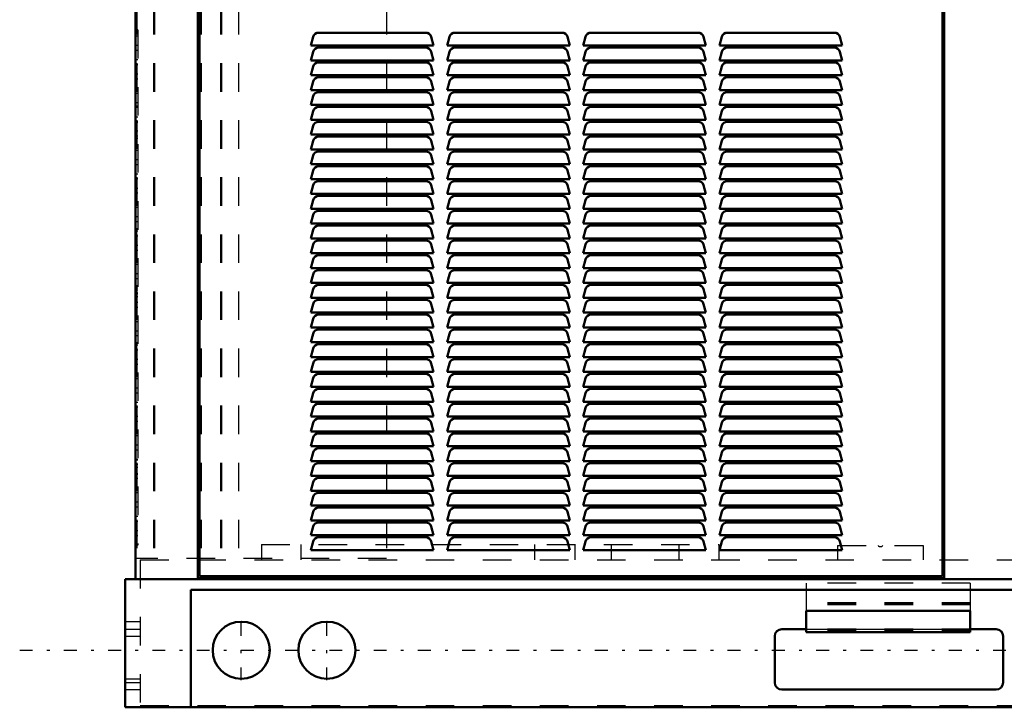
# Model space of a CAD drawing. Header units: inches. Extents: x -40.7 to 51, y -0.3 to 59.
# Tile 1 of 4: x -40.7 to -6.2, y 0 to 24.1. Entities that reach past the tile are written whole.
import ezdxf

# ---------------------------------------------------------------- set-up
doc = ezdxf.new("R2010")
doc.units = ezdxf.units.IN
doc.header["$MEASUREMENT"] = 0
doc.linetypes.add('Center', pattern=[1.5, 0.45, -0.5, 0.05, -0.5])
doc.linetypes.add('Dashed', pattern=[2, 1, -1])
for name, color, linetype, lineweight in [('AM_0', 7, 'Continuous', 50), ('AM_4', 3, 'Continuous', 25), ('AM_7', 7, 'Center', 25), ('AM_9', 6, 'Dashed', 25)]:
    doc.layers.add(name, color=color, linetype=linetype, lineweight=lineweight)

msp = doc.modelspace()

# ---------------------------------------------------------------- linework, layer by layer
at = {"layer": 'AM_0'}
for p, q in [((-36.646, 52.55345), (-36.646, 4.49)), ((-34.46, 4.53), (-34.46, 52.37647)), ((-8.31, 52.37647), (-8.31, 4.53)), ((-34.4, 4.6), (-34.4, 27.79)), ((-8.37, 27.79), (-8.37, 4.6)), ((-30.41914, 23.49176), (-30.5, 23.19)), ((-26.47404, 23.64), (-30.22596, 23.64)), ((-26.2, 23.19), (-26.28086, 23.49176)), ((-25.64914, 23.49176), (-25.73, 23.19)), ((-21.70404, 23.64), (-25.45596, 23.64)), ((-21.43, 23.19), (-21.51086, 23.49176)), ((-20.87914, 23.49176), (-20.96, 23.19)), ((-16.93404, 23.64), (-20.68596, 23.64)), ((-16.66, 23.19), (-16.74086, 23.49176)), ((-16.10914, 23.49176), (-16.19, 23.19)), ((-12.16404, 23.64), (-15.91596, 23.64)), ((-11.89, 23.19), (-11.97086, 23.49176)), ((-30.5, 23.19), (-26.2, 23.19)), ((-26.47404, 23.12), (-30.22596, 23.12)), ((-25.73, 23.19), (-21.43, 23.19)), ((-21.70404, 23.12), (-25.45596, 23.12)), ((-20.96, 23.19), (-16.66, 23.19)), ((-16.93404, 23.12), (-20.68596, 23.12)), ((-16.19, 23.19), (-11.89, 23.19)), ((-12.16404, 23.12), (-15.91596, 23.12)), ((-30.41914, 22.97176), (-30.5, 22.67)), ((-26.2, 22.67), (-26.28086, 22.97176)), ((-25.64914, 22.97176), (-25.73, 22.67)), ((-21.43, 22.67), (-21.51086, 22.97176)), ((-20.87914, 22.97176), (-20.96, 22.67)), ((-16.66, 22.67), (-16.74086, 22.97176)), ((-16.10914, 22.97176), (-16.19, 22.67)), ((-11.89, 22.67), (-11.97086, 22.97176)), ((-30.5, 22.67), (-26.2, 22.67)), ((-30.41914, 22.45176), (-30.5, 22.15)), ((-26.47404, 22.6), (-30.22596, 22.6)), ((-26.2, 22.15), (-26.28086, 22.45176)), ((-25.73, 22.67), (-21.43, 22.67)), ((-25.64914, 22.45176), (-25.73, 22.15)), ((-21.70404, 22.6), (-25.45596, 22.6)), ((-21.43, 22.15), (-21.51086, 22.45176)), ((-20.96, 22.67), (-16.66, 22.67)), ((-20.87914, 22.45176), (-20.96, 22.15)), ((-16.93404, 22.6), (-20.68596, 22.6)), ((-16.66, 22.15), (-16.74086, 22.45176)), ((-16.19, 22.67), (-11.89, 22.67)), ((-16.10914, 22.45176), (-16.19, 22.15)), ((-12.16404, 22.6), (-15.91596, 22.6)), ((-11.89, 22.15), (-11.97086, 22.45176)), ((-30.5, 22.15), (-26.2, 22.15)), ((-26.47404, 22.08), (-30.22596, 22.08)), ((-25.73, 22.15), (-21.43, 22.15)), ((-21.70404, 22.08), (-25.45596, 22.08)), ((-20.96, 22.15), (-16.66, 22.15)), ((-16.93404, 22.08), (-20.68596, 22.08)), ((-16.19, 22.15), (-11.89, 22.15)), ((-12.16404, 22.08), (-15.91596, 22.08)), ((-30.41914, 21.93176), (-30.5, 21.63)), ((-26.2, 21.63), (-26.28086, 21.93176)), ((-25.64914, 21.93176), (-25.73, 21.63)), ((-21.43, 21.63), (-21.51086, 21.93176)), ((-20.87914, 21.93176), (-20.96, 21.63)), ((-16.66, 21.63), (-16.74086, 21.93176)), ((-16.10914, 21.93176), (-16.19, 21.63)), ((-11.89, 21.63), (-11.97086, 21.93176)), ((-30.5, 21.63), (-26.2, 21.63)), ((-30.41914, 21.41176), (-30.5, 21.11)), ((-26.47404, 21.56), (-30.22596, 21.56)), ((-26.2, 21.11), (-26.28086, 21.41176)), ((-25.73, 21.63), (-21.43, 21.63)), ((-25.64914, 21.41176), (-25.73, 21.11)), ((-21.70404, 21.56), (-25.45596, 21.56)), ((-21.43, 21.11), (-21.51086, 21.41176)), ((-20.96, 21.63), (-16.66, 21.63)), ((-20.87914, 21.41176), (-20.96, 21.11)), ((-16.93404, 21.56), (-20.68596, 21.56)), ((-16.66, 21.11), (-16.74086, 21.41176)), ((-16.19, 21.63), (-11.89, 21.63)), ((-16.10914, 21.41176), (-16.19, 21.11)), ((-12.16404, 21.56), (-15.91596, 21.56)), ((-11.89, 21.11), (-11.97086, 21.41176)), ((-30.5, 21.11), (-26.2, 21.11)), ((-26.47404, 21.04), (-30.22596, 21.04)), ((-25.73, 21.11), (-21.43, 21.11)), ((-21.70404, 21.04), (-25.45596, 21.04)), ((-20.96, 21.11), (-16.66, 21.11)), ((-16.93404, 21.04), (-20.68596, 21.04)), ((-16.19, 21.11), (-11.89, 21.11)), ((-12.16404, 21.04), (-15.91596, 21.04)), ((-30.41914, 20.89176), (-30.5, 20.59)), ((-26.2, 20.59), (-26.28086, 20.89176)), ((-25.64914, 20.89176), (-25.73, 20.59)), ((-21.43, 20.59), (-21.51086, 20.89176)), ((-20.87914, 20.89176), (-20.96, 20.59)), ((-16.66, 20.59), (-16.74086, 20.89176)), ((-16.10914, 20.89176), (-16.19, 20.59)), ((-11.89, 20.59), (-11.97086, 20.89176)), ((-30.5, 20.59), (-26.2, 20.59)), ((-30.41914, 20.37176), (-30.5, 20.07)), ((-26.47404, 20.52), (-30.22596, 20.52)), ((-26.2, 20.07), (-26.28086, 20.37176)), ((-25.73, 20.59), (-21.43, 20.59)), ((-25.64914, 20.37176), (-25.73, 20.07)), ((-21.70404, 20.52), (-25.45596, 20.52)), ((-21.43, 20.07), (-21.51086, 20.37176)), ((-20.96, 20.59), (-16.66, 20.59)), ((-20.87914, 20.37176), (-20.96, 20.07)), ((-16.93404, 20.52), (-20.68596, 20.52)), ((-16.66, 20.07), (-16.74086, 20.37176)), ((-16.19, 20.59), (-11.89, 20.59)), ((-16.10914, 20.37176), (-16.19, 20.07)), ((-12.16404, 20.52), (-15.91596, 20.52)), ((-11.89, 20.07), (-11.97086, 20.37176)), ((-30.5, 20.07), (-26.2, 20.07)), ((-25.73, 20.07), (-21.43, 20.07)), ((-20.96, 20.07), (-16.66, 20.07)), ((-16.19, 20.07), (-11.89, 20.07)), ((-30.41914, 19.85176), (-30.5, 19.55)), ((-26.47404, 20), (-30.22596, 20)), ((-26.2, 19.55), (-26.28086, 19.85176)), ((-25.64914, 19.85176), (-25.73, 19.55)), ((-21.70404, 20), (-25.45596, 20)), ((-21.43, 19.55), (-21.51086, 19.85176)), ((-20.87914, 19.85176), (-20.96, 19.55)), ((-16.93404, 20), (-20.68596, 20)), ((-16.66, 19.55), (-16.74086, 19.85176)), ((-16.10914, 19.85176), (-16.19, 19.55)), ((-12.16404, 20), (-15.91596, 20)), ((-11.89, 19.55), (-11.97086, 19.85176)), ((-30.5, 19.55), (-26.2, 19.55)), ((-30.41914, 19.33176), (-30.5, 19.03)), ((-26.47404, 19.48), (-30.22596, 19.48)), ((-26.2, 19.03), (-26.28086, 19.33176)), ((-25.73, 19.55), (-21.43, 19.55)), ((-25.64914, 19.33176), (-25.73, 19.03)), ((-21.70404, 19.48), (-25.45596, 19.48)), ((-21.43, 19.03), (-21.51086, 19.33176)), ((-20.96, 19.55), (-16.66, 19.55)), ((-20.87914, 19.33176), (-20.96, 19.03)), ((-16.93404, 19.48), (-20.68596, 19.48)), ((-16.66, 19.03), (-16.74086, 19.33176)), ((-16.19, 19.55), (-11.89, 19.55)), ((-16.10914, 19.33176), (-16.19, 19.03)), ((-12.16404, 19.48), (-15.91596, 19.48)), ((-11.89, 19.03), (-11.97086, 19.33176)), ((-30.5, 19.03), (-26.2, 19.03)), ((-25.73, 19.03), (-21.43, 19.03)), ((-20.96, 19.03), (-16.66, 19.03)), ((-16.19, 19.03), (-11.89, 19.03)), ((-30.41914, 18.81176), (-30.5, 18.51)), ((-26.47404, 18.96), (-30.22596, 18.96)), ((-26.2, 18.51), (-26.28086, 18.81176)), ((-25.64914, 18.81176), (-25.73, 18.51)), ((-21.70404, 18.96), (-25.45596, 18.96)), ((-21.43, 18.51), (-21.51086, 18.81176)), ((-20.87914, 18.81176), (-20.96, 18.51)), ((-16.93404, 18.96), (-20.68596, 18.96)), ((-16.66, 18.51), (-16.74086, 18.81176)), ((-16.10914, 18.81176), (-16.19, 18.51)), ((-12.16404, 18.96), (-15.91596, 18.96)), ((-11.89, 18.51), (-11.97086, 18.81176)), ((-30.5, 18.51), (-26.2, 18.51)), ((-30.41914, 18.29176), (-30.5, 17.99)), ((-26.47404, 18.44), (-30.22596, 18.44)), ((-26.2, 17.99), (-26.28086, 18.29176)), ((-25.73, 18.51), (-21.43, 18.51)), ((-25.64914, 18.29176), (-25.73, 17.99)), ((-21.70404, 18.44), (-25.45596, 18.44)), ((-21.43, 17.99), (-21.51086, 18.29176)), ((-20.96, 18.51), (-16.66, 18.51)), ((-20.87914, 18.29176), (-20.96, 17.99)), ((-16.93404, 18.44), (-20.68596, 18.44)), ((-16.66, 17.99), (-16.74086, 18.29176)), ((-16.19, 18.51), (-11.89, 18.51)), ((-16.10914, 18.29176), (-16.19, 17.99)), ((-12.16404, 18.44), (-15.91596, 18.44)), ((-11.89, 17.99), (-11.97086, 18.29176)), ((-30.5, 17.99), (-26.2, 17.99)), ((-25.73, 17.99), (-21.43, 17.99)), ((-20.96, 17.99), (-16.66, 17.99)), ((-16.19, 17.99), (-11.89, 17.99)), ((-30.41914, 17.77176), (-30.5, 17.47)), ((-26.47404, 17.92), (-30.22596, 17.92)), ((-26.2, 17.47), (-26.28086, 17.77176)), ((-25.64914, 17.77176), (-25.73, 17.47)), ((-21.70404, 17.92), (-25.45596, 17.92)), ((-21.43, 17.47), (-21.51086, 17.77176)), ((-20.87914, 17.77176), (-20.96, 17.47)), ((-16.93404, 17.92), (-20.68596, 17.92)), ((-16.66, 17.47), (-16.74086, 17.77176)), ((-16.10914, 17.77176), (-16.19, 17.47)), ((-12.16404, 17.92), (-15.91596, 17.92)), ((-11.89, 17.47), (-11.97086, 17.77176)), ((-30.5, 17.47), (-26.2, 17.47)), ((-30.41914, 17.25176), (-30.5, 16.95)), ((-26.47404, 17.4), (-30.22596, 17.4)), ((-26.2, 16.95), (-26.28086, 17.25176)), ((-25.73, 17.47), (-21.43, 17.47)), ((-25.64914, 17.25176), (-25.73, 16.95)), ((-21.70404, 17.4), (-25.45596, 17.4)), ((-21.43, 16.95), (-21.51086, 17.25176)), ((-20.96, 17.47), (-16.66, 17.47)), ((-20.87914, 17.25176), (-20.96, 16.95)), ((-16.93404, 17.4), (-20.68596, 17.4)), ((-16.66, 16.95), (-16.74086, 17.25176)), ((-16.19, 17.47), (-11.89, 17.47)), ((-16.10914, 17.25176), (-16.19, 16.95)), ((-12.16404, 17.4), (-15.91596, 17.4)), ((-11.89, 16.95), (-11.97086, 17.25176)), ((-30.5, 16.95), (-26.2, 16.95)), ((-25.73, 16.95), (-21.43, 16.95)), ((-20.96, 16.95), (-16.66, 16.95)), ((-16.19, 16.95), (-11.89, 16.95)), ((-30.41914, 16.73176), (-30.5, 16.43)), ((-26.47404, 16.88), (-30.22596, 16.88)), ((-26.2, 16.43), (-26.28086, 16.73176)), ((-25.64914, 16.73176), (-25.73, 16.43)), ((-21.70404, 16.88), (-25.45596, 16.88)), ((-21.43, 16.43), (-21.51086, 16.73176)), ((-20.87914, 16.73176), (-20.96, 16.43)), ((-16.93404, 16.88), (-20.68596, 16.88)), ((-16.66, 16.43), (-16.74086, 16.73176)), ((-16.10914, 16.73176), (-16.19, 16.43)), ((-12.16404, 16.88), (-15.91596, 16.88)), ((-11.89, 16.43), (-11.97086, 16.73176)), ((-30.5, 16.43), (-26.2, 16.43)), ((-30.41914, 16.21176), (-30.5, 15.91)), ((-26.47404, 16.36), (-30.22596, 16.36)), ((-26.2, 15.91), (-26.28086, 16.21176)), ((-25.73, 16.43), (-21.43, 16.43)), ((-25.64914, 16.21176), (-25.73, 15.91)), ((-21.70404, 16.36), (-25.45596, 16.36)), ((-21.43, 15.91), (-21.51086, 16.21176)), ((-20.96, 16.43), (-16.66, 16.43)), ((-20.87914, 16.21176), (-20.96, 15.91)), ((-16.93404, 16.36), (-20.68596, 16.36)), ((-16.66, 15.91), (-16.74086, 16.21176)), ((-16.19, 16.43), (-11.89, 16.43)), ((-16.10914, 16.21176), (-16.19, 15.91)), ((-12.16404, 16.36), (-15.91596, 16.36)), ((-11.89, 15.91), (-11.97086, 16.21176)), ((-30.5, 15.91), (-26.2, 15.91)), ((-25.73, 15.91), (-21.43, 15.91)), ((-20.96, 15.91), (-16.66, 15.91)), ((-16.19, 15.91), (-11.89, 15.91)), ((-30.41914, 15.69176), (-30.5, 15.39)), ((-26.47404, 15.84), (-30.22596, 15.84)), ((-26.2, 15.39), (-26.28086, 15.69176)), ((-25.64914, 15.69176), (-25.73, 15.39)), ((-21.70404, 15.84), (-25.45596, 15.84)), ((-21.43, 15.39), (-21.51086, 15.69176)), ((-20.87914, 15.69176), (-20.96, 15.39)), ((-16.93404, 15.84), (-20.68596, 15.84)), ((-16.66, 15.39), (-16.74086, 15.69176)), ((-16.10914, 15.69176), (-16.19, 15.39)), ((-12.16404, 15.84), (-15.91596, 15.84)), ((-11.89, 15.39), (-11.97086, 15.69176)), ((-30.5, 15.39), (-26.2, 15.39)), ((-26.47404, 15.32), (-30.22596, 15.32)), ((-25.73, 15.39), (-21.43, 15.39)), ((-21.70404, 15.32), (-25.45596, 15.32)), ((-20.96, 15.39), (-16.66, 15.39)), ((-16.93404, 15.32), (-20.68596, 15.32)), ((-16.19, 15.39), (-11.89, 15.39)), ((-12.16404, 15.32), (-15.91596, 15.32)), ((-30.41914, 15.17176), (-30.5, 14.87)), ((-30.5, 14.87), (-26.2, 14.87)), ((-26.2, 14.87), (-26.28086, 15.17176)), ((-25.64914, 15.17176), (-25.73, 14.87)), ((-25.73, 14.87), (-21.43, 14.87)), ((-21.43, 14.87), (-21.51086, 15.17176)), ((-20.87914, 15.17176), (-20.96, 14.87)), ((-20.96, 14.87), (-16.66, 14.87)), ((-16.66, 14.87), (-16.74086, 15.17176)), ((-16.10914, 15.17176), (-16.19, 14.87)), ((-16.19, 14.87), (-11.89, 14.87)), ((-11.89, 14.87), (-11.97086, 15.17176)), ((-30.41914, 14.65176), (-30.5, 14.35)), ((-26.47404, 14.8), (-30.22596, 14.8)), ((-26.2, 14.35), (-26.28086, 14.65176)), ((-25.64914, 14.65176), (-25.73, 14.35)), ((-21.70404, 14.8), (-25.45596, 14.8)), ((-21.43, 14.35), (-21.51086, 14.65176)), ((-20.87914, 14.65176), (-20.96, 14.35)), ((-16.93404, 14.8), (-20.68596, 14.8)), ((-16.66, 14.35), (-16.74086, 14.65176)), ((-16.10914, 14.65176), (-16.19, 14.35)), ((-12.16404, 14.8), (-15.91596, 14.8)), ((-11.89, 14.35), (-11.97086, 14.65176)), ((-30.5, 14.35), (-26.2, 14.35)), ((-26.47404, 14.28), (-30.22596, 14.28)), ((-25.73, 14.35), (-21.43, 14.35)), ((-21.70404, 14.28), (-25.45596, 14.28)), ((-20.96, 14.35), (-16.66, 14.35)), ((-16.93404, 14.28), (-20.68596, 14.28)), ((-16.19, 14.35), (-11.89, 14.35)), ((-12.16404, 14.28), (-15.91596, 14.28)), ((-30.41914, 14.13176), (-30.5, 13.83)), ((-30.5, 13.83), (-26.2, 13.83)), ((-26.2, 13.83), (-26.28086, 14.13176)), ((-25.64914, 14.13176), (-25.73, 13.83)), ((-25.73, 13.83), (-21.43, 13.83)), ((-21.43, 13.83), (-21.51086, 14.13176)), ((-20.87914, 14.13176), (-20.96, 13.83)), ((-20.96, 13.83), (-16.66, 13.83)), ((-16.66, 13.83), (-16.74086, 14.13176)), ((-16.10914, 14.13176), (-16.19, 13.83)), ((-16.19, 13.83), (-11.89, 13.83)), ((-11.89, 13.83), (-11.97086, 14.13176)), ((-30.41914, 13.61176), (-30.5, 13.31)), ((-26.47404, 13.76), (-30.22596, 13.76)), ((-26.2, 13.31), (-26.28086, 13.61176)), ((-25.64914, 13.61176), (-25.73, 13.31)), ((-21.70404, 13.76), (-25.45596, 13.76)), ((-21.43, 13.31), (-21.51086, 13.61176)), ((-20.87914, 13.61176), (-20.96, 13.31)), ((-16.93404, 13.76), (-20.68596, 13.76)), ((-16.66, 13.31), (-16.74086, 13.61176)), ((-16.10914, 13.61176), (-16.19, 13.31)), ((-12.16404, 13.76), (-15.91596, 13.76)), ((-11.89, 13.31), (-11.97086, 13.61176)), ((-30.5, 13.31), (-26.2, 13.31)), ((-26.47404, 13.24), (-30.22596, 13.24)), ((-25.73, 13.31), (-21.43, 13.31)), ((-21.70404, 13.24), (-25.45596, 13.24)), ((-20.96, 13.31), (-16.66, 13.31)), ((-16.93404, 13.24), (-20.68596, 13.24)), ((-16.19, 13.31), (-11.89, 13.31)), ((-12.16404, 13.24), (-15.91596, 13.24)), ((-30.41914, 13.09176), (-30.5, 12.79)), ((-30.5, 12.79), (-26.2, 12.79)), ((-26.2, 12.79), (-26.28086, 13.09176)), ((-25.64914, 13.09176), (-25.73, 12.79)), ((-25.73, 12.79), (-21.43, 12.79)), ((-21.43, 12.79), (-21.51086, 13.09176)), ((-20.87914, 13.09176), (-20.96, 12.79)), ((-20.96, 12.79), (-16.66, 12.79)), ((-16.66, 12.79), (-16.74086, 13.09176)), ((-16.10914, 13.09176), (-16.19, 12.79)), ((-16.19, 12.79), (-11.89, 12.79)), ((-11.89, 12.79), (-11.97086, 13.09176)), ((-30.41914, 12.57176), (-30.5, 12.27)), ((-26.47404, 12.72), (-30.22596, 12.72)), ((-26.2, 12.27), (-26.28086, 12.57176)), ((-25.64914, 12.57176), (-25.73, 12.27)), ((-21.70404, 12.72), (-25.45596, 12.72)), ((-21.43, 12.27), (-21.51086, 12.57176)), ((-20.87914, 12.57176), (-20.96, 12.27)), ((-16.93404, 12.72), (-20.68596, 12.72)), ((-16.66, 12.27), (-16.74086, 12.57176)), ((-16.10914, 12.57176), (-16.19, 12.27)), ((-12.16404, 12.72), (-15.91596, 12.72)), ((-11.89, 12.27), (-11.97086, 12.57176)), ((-30.5, 12.27), (-26.2, 12.27)), ((-26.47404, 12.2), (-30.22596, 12.2)), ((-25.73, 12.27), (-21.43, 12.27)), ((-21.70404, 12.2), (-25.45596, 12.2)), ((-20.96, 12.27), (-16.66, 12.27)), ((-16.93404, 12.2), (-20.68596, 12.2)), ((-16.19, 12.27), (-11.89, 12.27)), ((-12.16404, 12.2), (-15.91596, 12.2)), ((-30.41914, 12.05176), (-30.5, 11.75)), ((-30.5, 11.75), (-26.2, 11.75)), ((-26.2, 11.75), (-26.28086, 12.05176)), ((-25.64914, 12.05176), (-25.73, 11.75)), ((-25.73, 11.75), (-21.43, 11.75)), ((-21.43, 11.75), (-21.51086, 12.05176)), ((-20.87914, 12.05176), (-20.96, 11.75)), ((-20.96, 11.75), (-16.66, 11.75)), ((-16.66, 11.75), (-16.74086, 12.05176)), ((-16.10914, 12.05176), (-16.19, 11.75)), ((-16.19, 11.75), (-11.89, 11.75)), ((-11.89, 11.75), (-11.97086, 12.05176)), ((-30.41914, 11.53176), (-30.5, 11.23)), ((-26.47404, 11.68), (-30.22596, 11.68)), ((-26.2, 11.23), (-26.28086, 11.53176)), ((-25.64914, 11.53176), (-25.73, 11.23)), ((-21.70404, 11.68), (-25.45596, 11.68)), ((-21.43, 11.23), (-21.51086, 11.53176)), ((-20.87914, 11.53176), (-20.96, 11.23)), ((-16.93404, 11.68), (-20.68596, 11.68)), ((-16.66, 11.23), (-16.74086, 11.53176)), ((-16.10914, 11.53176), (-16.19, 11.23)), ((-12.16404, 11.68), (-15.91596, 11.68)), ((-11.89, 11.23), (-11.97086, 11.53176)), ((-30.5, 11.23), (-26.2, 11.23)), ((-26.47404, 11.16), (-30.22596, 11.16)), ((-25.73, 11.23), (-21.43, 11.23)), ((-21.70404, 11.16), (-25.45596, 11.16)), ((-20.96, 11.23), (-16.66, 11.23)), ((-16.93404, 11.16), (-20.68596, 11.16)), ((-16.19, 11.23), (-11.89, 11.23)), ((-12.16404, 11.16), (-15.91596, 11.16)), ((-30.41914, 11.01176), (-30.5, 10.71)), ((-30.5, 10.71), (-26.2, 10.71)), ((-26.2, 10.71), (-26.28086, 11.01176)), ((-25.64914, 11.01176), (-25.73, 10.71)), ((-25.73, 10.71), (-21.43, 10.71)), ((-21.43, 10.71), (-21.51086, 11.01176)), ((-20.87914, 11.01176), (-20.96, 10.71)), ((-20.96, 10.71), (-16.66, 10.71)), ((-16.66, 10.71), (-16.74086, 11.01176)), ((-16.10914, 11.01176), (-16.19, 10.71)), ((-16.19, 10.71), (-11.89, 10.71)), ((-11.89, 10.71), (-11.97086, 11.01176)), ((-30.41914, 10.49176), (-30.5, 10.19)), ((-26.47404, 10.64), (-30.22596, 10.64)), ((-26.2, 10.19), (-26.28086, 10.49176)), ((-25.64914, 10.49176), (-25.73, 10.19)), ((-21.70404, 10.64), (-25.45596, 10.64)), ((-21.43, 10.19), (-21.51086, 10.49176)), ((-20.87914, 10.49176), (-20.96, 10.19)), ((-16.93404, 10.64), (-20.68596, 10.64)), ((-16.66, 10.19), (-16.74086, 10.49176)), ((-16.10914, 10.49176), (-16.19, 10.19)), ((-12.16404, 10.64), (-15.91596, 10.64)), ((-11.89, 10.19), (-11.97086, 10.49176)), ((-30.5, 10.19), (-26.2, 10.19)), ((-26.47404, 10.12), (-30.22596, 10.12)), ((-25.73, 10.19), (-21.43, 10.19)), ((-21.70404, 10.12), (-25.45596, 10.12)), ((-20.96, 10.19), (-16.66, 10.19)), ((-16.93404, 10.12), (-20.68596, 10.12)), ((-16.19, 10.19), (-11.89, 10.19)), ((-12.16404, 10.12), (-15.91596, 10.12)), ((-30.41914, 9.97176), (-30.5, 9.67)), ((-30.5, 9.67), (-26.2, 9.67)), ((-26.2, 9.67), (-26.28086, 9.97176)), ((-25.64914, 9.97176), (-25.73, 9.67)), ((-25.73, 9.67), (-21.43, 9.67)), ((-21.43, 9.67), (-21.51086, 9.97176)), ((-20.87914, 9.97176), (-20.96, 9.67)), ((-20.96, 9.67), (-16.66, 9.67)), ((-16.66, 9.67), (-16.74086, 9.97176)), ((-16.10914, 9.97176), (-16.19, 9.67)), ((-16.19, 9.67), (-11.89, 9.67)), ((-11.89, 9.67), (-11.97086, 9.97176)), ((-30.41914, 9.45176), (-30.5, 9.15)), ((-26.47404, 9.6), (-30.22596, 9.6)), ((-26.2, 9.15), (-26.28086, 9.45176)), ((-25.64914, 9.45176), (-25.73, 9.15)), ((-21.70404, 9.6), (-25.45596, 9.6)), ((-21.43, 9.15), (-21.51086, 9.45176)), ((-20.87914, 9.45176), (-20.96, 9.15)), ((-16.93404, 9.6), (-20.68596, 9.6)), ((-16.66, 9.15), (-16.74086, 9.45176)), ((-16.10914, 9.45176), (-16.19, 9.15)), ((-12.16404, 9.6), (-15.91596, 9.6)), ((-11.89, 9.15), (-11.97086, 9.45176)), ((-30.5, 9.15), (-26.2, 9.15)), ((-26.47404, 9.08), (-30.22596, 9.08)), ((-25.73, 9.15), (-21.43, 9.15)), ((-21.70404, 9.08), (-25.45596, 9.08)), ((-20.96, 9.15), (-16.66, 9.15)), ((-16.93404, 9.08), (-20.68596, 9.08)), ((-16.19, 9.15), (-11.89, 9.15)), ((-12.16404, 9.08), (-15.91596, 9.08)), ((-30.41914, 8.93176), (-30.5, 8.63)), ((-30.5, 8.63), (-26.2, 8.63)), ((-26.2, 8.63), (-26.28086, 8.93176)), ((-25.64914, 8.93176), (-25.73, 8.63)), ((-25.73, 8.63), (-21.43, 8.63)), ((-21.43, 8.63), (-21.51086, 8.93176)), ((-20.87914, 8.93176), (-20.96, 8.63)), ((-20.96, 8.63), (-16.66, 8.63)), ((-16.66, 8.63), (-16.74086, 8.93176)), ((-16.10914, 8.93176), (-16.19, 8.63)), ((-16.19, 8.63), (-11.89, 8.63)), ((-11.89, 8.63), (-11.97086, 8.93176)), ((-30.41914, 8.41176), (-30.5, 8.11)), ((-26.47404, 8.56), (-30.22596, 8.56)), ((-26.2, 8.11), (-26.28086, 8.41176)), ((-25.64914, 8.41176), (-25.73, 8.11)), ((-21.70404, 8.56), (-25.45596, 8.56)), ((-21.43, 8.11), (-21.51086, 8.41176)), ((-20.87914, 8.41176), (-20.96, 8.11)), ((-16.93404, 8.56), (-20.68596, 8.56)), ((-16.66, 8.11), (-16.74086, 8.41176)), ((-16.10914, 8.41176), (-16.19, 8.11)), ((-12.16404, 8.56), (-15.91596, 8.56)), ((-11.89, 8.11), (-11.97086, 8.41176)), ((-30.5, 8.11), (-26.2, 8.11)), ((-26.47404, 8.04), (-30.22596, 8.04)), ((-25.73, 8.11), (-21.43, 8.11)), ((-21.70404, 8.04), (-25.45596, 8.04)), ((-20.96, 8.11), (-16.66, 8.11)), ((-16.93404, 8.04), (-20.68596, 8.04)), ((-16.19, 8.11), (-11.89, 8.11)), ((-12.16404, 8.04), (-15.91596, 8.04)), ((-30.41914, 7.89176), (-30.5, 7.59)), ((-30.5, 7.59), (-26.2, 7.59)), ((-26.2, 7.59), (-26.28086, 7.89176)), ((-25.64914, 7.89176), (-25.73, 7.59)), ((-25.73, 7.59), (-21.43, 7.59)), ((-21.43, 7.59), (-21.51086, 7.89176)), ((-20.87914, 7.89176), (-20.96, 7.59)), ((-20.96, 7.59), (-16.66, 7.59)), ((-16.66, 7.59), (-16.74086, 7.89176)), ((-16.10914, 7.89176), (-16.19, 7.59)), ((-16.19, 7.59), (-11.89, 7.59)), ((-11.89, 7.59), (-11.97086, 7.89176)), ((-30.41914, 7.37176), (-30.5, 7.07)), ((-26.47404, 7.52), (-30.22596, 7.52)), ((-26.2, 7.07), (-26.28086, 7.37176)), ((-25.64914, 7.37176), (-25.73, 7.07)), ((-21.70404, 7.52), (-25.45596, 7.52)), ((-21.43, 7.07), (-21.51086, 7.37176)), ((-20.87914, 7.37176), (-20.96, 7.07)), ((-16.93404, 7.52), (-20.68596, 7.52)), ((-16.66, 7.07), (-16.74086, 7.37176)), ((-16.10914, 7.37176), (-16.19, 7.07)), ((-12.16404, 7.52), (-15.91596, 7.52)), ((-11.89, 7.07), (-11.97086, 7.37176)), ((-30.5, 7.07), (-26.2, 7.07)), ((-26.47404, 7), (-30.22596, 7)), ((-25.73, 7.07), (-21.43, 7.07)), ((-21.70404, 7), (-25.45596, 7)), ((-20.96, 7.07), (-16.66, 7.07)), ((-16.93404, 7), (-20.68596, 7)), ((-16.19, 7.07), (-11.89, 7.07)), ((-12.16404, 7), (-15.91596, 7)), ((-30.41914, 6.85176), (-30.5, 6.55)), ((-26.2, 6.55), (-26.28086, 6.85176)), ((-25.64914, 6.85176), (-25.73, 6.55)), ((-21.43, 6.55), (-21.51086, 6.85176)), ((-20.87914, 6.85176), (-20.96, 6.55)), ((-16.66, 6.55), (-16.74086, 6.85176)), ((-16.10914, 6.85176), (-16.19, 6.55)), ((-11.89, 6.55), (-11.97086, 6.85176)), ((-30.5, 6.55), (-26.2, 6.55)), ((-30.41914, 6.33176), (-30.5, 6.03)), ((-26.47404, 6.48), (-30.22596, 6.48)), ((-26.2, 6.03), (-26.28086, 6.33176)), ((-25.73, 6.55), (-21.43, 6.55)), ((-25.64914, 6.33176), (-25.73, 6.03)), ((-21.70404, 6.48), (-25.45596, 6.48)), ((-21.43, 6.03), (-21.51086, 6.33176)), ((-20.96, 6.55), (-16.66, 6.55)), ((-20.87914, 6.33176), (-20.96, 6.03)), ((-16.93404, 6.48), (-20.68596, 6.48)), ((-16.66, 6.03), (-16.74086, 6.33176)), ((-16.19, 6.55), (-11.89, 6.55)), ((-16.10914, 6.33176), (-16.19, 6.03)), ((-12.16404, 6.48), (-15.91596, 6.48)), ((-11.89, 6.03), (-11.97086, 6.33176)), ((-30.5, 6.03), (-26.2, 6.03)), ((-26.47404, 5.96), (-30.22596, 5.96)), ((-25.73, 6.03), (-21.43, 6.03)), ((-21.70404, 5.96), (-25.45596, 5.96)), ((-20.96, 6.03), (-16.66, 6.03)), ((-16.93404, 5.96), (-20.68596, 5.96)), ((-16.19, 6.03), (-11.89, 6.03)), ((-12.16404, 5.96), (-15.91596, 5.96)), ((-30.41914, 5.81176), (-30.5, 5.51)), ((-26.2, 5.51), (-26.28086, 5.81176)), ((-25.64914, 5.81176), (-25.73, 5.51)), ((-21.43, 5.51), (-21.51086, 5.81176)), ((-20.87914, 5.81176), (-20.96, 5.51)), ((-16.66, 5.51), (-16.74086, 5.81176)), ((-16.10914, 5.81176), (-16.19, 5.51)), ((-11.89, 5.51), (-11.97086, 5.81176)), ((-30.5, 5.51), (-26.2, 5.51)), ((-25.73, 5.51), (-21.43, 5.51)), ((-20.96, 5.51), (-16.66, 5.51)), ((-16.19, 5.51), (-11.89, 5.51)), ((-37, 4.49), (37, 4.49)), ((-37, 4.49), (-37, 0)), ((-8.31, 4.53), (-34.46, 4.53)), ((-8.37, 4.6), (-34.4, 4.6)), ((-34.7055, 4.119), (34.7055, 4.119)), ((-34.7055, 0), (-34.7055, 4.119)), ((-37.01, 3.35), (-37.01, 0.85)), ((-37.01, 3.35), (-37, 3.35)), ((-7.402, 3.375), (-13.152, 3.375)), ((-13.152, 3.375), (-13.152, 2.634)), ((-7.402, 3.375), (-7.402, 2.634)), ((-14.25, 2.49), (-14.25, 0.87)), ((-13.152, 2.74), (-14, 2.74)), ((-7.402, 2.634), (-13.152, 2.634)), ((-6.5, 2.74), (-7.402, 2.74)), ((-6.25, 0.87), (-6.25, 2.49)), ((-37.01, 0.85), (-37, 0.85)), ((-14, 0.62), (-6.5, 0.62)), ((-37, 0), (37, 0))]:
    msp.add_line(p, q, dxfattribs=at)
for centre in [(-32.938, 2), (-29.938, 2)]:
    msp.add_circle(centre, 1, dxfattribs=at)
for centre, radius, start, end in [((-30.22596, 23.44), 0.2, 90, 165), ((-26.47404, 23.44), 0.2, 15, 90), ((-25.45596, 23.44), 0.2, 90, 165), ((-21.70404, 23.44), 0.2, 15, 90), ((-20.68596, 23.44), 0.2, 90, 165), ((-16.93404, 23.44), 0.2, 15, 90), ((-15.91596, 23.44), 0.2, 90, 165), ((-12.16404, 23.44), 0.2, 15, 90), ((-30.22596, 22.92), 0.2, 90, 165), ((-26.47404, 22.92), 0.2, 15, 90), ((-25.45596, 22.92), 0.2, 90, 165), ((-21.70404, 22.92), 0.2, 15, 90), ((-20.68596, 22.92), 0.2, 90, 165), ((-16.93404, 22.92), 0.2, 15, 90), ((-15.91596, 22.92), 0.2, 90, 165), ((-12.16404, 22.92), 0.2, 15, 90), ((-30.22596, 22.4), 0.2, 90, 165), ((-26.47404, 22.4), 0.2, 15, 90), ((-25.45596, 22.4), 0.2, 90, 165), ((-21.70404, 22.4), 0.2, 15, 90), ((-20.68596, 22.4), 0.2, 90, 165), ((-16.93404, 22.4), 0.2, 15, 90), ((-15.91596, 22.4), 0.2, 90, 165), ((-12.16404, 22.4), 0.2, 15, 90), ((-30.22596, 21.88), 0.2, 90, 165), ((-26.47404, 21.88), 0.2, 15, 90), ((-25.45596, 21.88), 0.2, 90, 165), ((-21.70404, 21.88), 0.2, 15, 90), ((-20.68596, 21.88), 0.2, 90, 165), ((-16.93404, 21.88), 0.2, 15, 90), ((-15.91596, 21.88), 0.2, 90, 165), ((-12.16404, 21.88), 0.2, 15, 90), ((-30.22596, 21.36), 0.2, 90, 165), ((-26.47404, 21.36), 0.2, 15, 90), ((-25.45596, 21.36), 0.2, 90, 165), ((-21.70404, 21.36), 0.2, 15, 90), ((-20.68596, 21.36), 0.2, 90, 165), ((-16.93404, 21.36), 0.2, 15, 90), ((-15.91596, 21.36), 0.2, 90, 165), ((-12.16404, 21.36), 0.2, 15, 90), ((-30.22596, 20.84), 0.2, 90, 165), ((-26.47404, 20.84), 0.2, 15, 90), ((-25.45596, 20.84), 0.2, 90, 165), ((-21.70404, 20.84), 0.2, 15, 90), ((-20.68596, 20.84), 0.2, 90, 165), ((-16.93404, 20.84), 0.2, 15, 90), ((-15.91596, 20.84), 0.2, 90, 165), ((-12.16404, 20.84), 0.2, 15, 90), ((-30.22596, 20.32), 0.2, 90, 165), ((-26.47404, 20.32), 0.2, 15, 90), ((-25.45596, 20.32), 0.2, 90, 165), ((-21.70404, 20.32), 0.2, 15, 90), ((-20.68596, 20.32), 0.2, 90, 165), ((-16.93404, 20.32), 0.2, 15, 90), ((-15.91596, 20.32), 0.2, 90, 165), ((-12.16404, 20.32), 0.2, 15, 90), ((-30.22596, 19.8), 0.2, 90, 165), ((-26.47404, 19.8), 0.2, 15, 90), ((-25.45596, 19.8), 0.2, 90, 165), ((-21.70404, 19.8), 0.2, 15, 90), ((-20.68596, 19.8), 0.2, 90, 165), ((-16.93404, 19.8), 0.2, 15, 90), ((-15.91596, 19.8), 0.2, 90, 165), ((-12.16404, 19.8), 0.2, 15, 90), ((-30.22596, 19.28), 0.2, 90, 165), ((-26.47404, 19.28), 0.2, 15, 90), ((-25.45596, 19.28), 0.2, 90, 165), ((-21.70404, 19.28), 0.2, 15, 90), ((-20.68596, 19.28), 0.2, 90, 165), ((-16.93404, 19.28), 0.2, 15, 90), ((-15.91596, 19.28), 0.2, 90, 165), ((-12.16404, 19.28), 0.2, 15, 90), ((-30.22596, 18.76), 0.2, 90, 165), ((-26.47404, 18.76), 0.2, 15, 90), ((-25.45596, 18.76), 0.2, 90, 165), ((-21.70404, 18.76), 0.2, 15, 90), ((-20.68596, 18.76), 0.2, 90, 165), ((-16.93404, 18.76), 0.2, 15, 90), ((-15.91596, 18.76), 0.2, 90, 165), ((-12.16404, 18.76), 0.2, 15, 90), ((-30.22596, 18.24), 0.2, 90, 165), ((-26.47404, 18.24), 0.2, 15, 90), ((-25.45596, 18.24), 0.2, 90, 165), ((-21.70404, 18.24), 0.2, 15, 90), ((-20.68596, 18.24), 0.2, 90, 165), ((-16.93404, 18.24), 0.2, 15, 90), ((-15.91596, 18.24), 0.2, 90, 165), ((-12.16404, 18.24), 0.2, 15, 90), ((-30.22596, 17.72), 0.2, 90, 165), ((-26.47404, 17.72), 0.2, 15, 90), ((-25.45596, 17.72), 0.2, 90, 165), ((-21.70404, 17.72), 0.2, 15, 90), ((-20.68596, 17.72), 0.2, 90, 165), ((-16.93404, 17.72), 0.2, 15, 90), ((-15.91596, 17.72), 0.2, 90, 165), ((-12.16404, 17.72), 0.2, 15, 90), ((-30.22596, 17.2), 0.2, 90, 165), ((-26.47404, 17.2), 0.2, 15, 90), ((-25.45596, 17.2), 0.2, 90, 165), ((-21.70404, 17.2), 0.2, 15, 90), ((-20.68596, 17.2), 0.2, 90, 165), ((-16.93404, 17.2), 0.2, 15, 90), ((-15.91596, 17.2), 0.2, 90, 165), ((-12.16404, 17.2), 0.2, 15, 90), ((-30.22596, 16.68), 0.2, 90, 165), ((-26.47404, 16.68), 0.2, 15, 90), ((-25.45596, 16.68), 0.2, 90, 165), ((-21.70404, 16.68), 0.2, 15, 90), ((-20.68596, 16.68), 0.2, 90, 165), ((-16.93404, 16.68), 0.2, 15, 90), ((-15.91596, 16.68), 0.2, 90, 165), ((-12.16404, 16.68), 0.2, 15, 90), ((-30.22596, 16.16), 0.2, 90, 165), ((-26.47404, 16.16), 0.2, 15, 90), ((-25.45596, 16.16), 0.2, 90, 165), ((-21.70404, 16.16), 0.2, 15, 90), ((-20.68596, 16.16), 0.2, 90, 165), ((-16.93404, 16.16), 0.2, 15, 90), ((-15.91596, 16.16), 0.2, 90, 165), ((-12.16404, 16.16), 0.2, 15, 90), ((-30.22596, 15.64), 0.2, 90, 165), ((-26.47404, 15.64), 0.2, 15, 90), ((-25.45596, 15.64), 0.2, 90, 165), ((-21.70404, 15.64), 0.2, 15, 90), ((-20.68596, 15.64), 0.2, 90, 165), ((-16.93404, 15.64), 0.2, 15, 90), ((-15.91596, 15.64), 0.2, 90, 165), ((-12.16404, 15.64), 0.2, 15, 90), ((-30.22596, 15.12), 0.2, 90, 165), ((-26.47404, 15.12), 0.2, 15, 90), ((-25.45596, 15.12), 0.2, 90, 165), ((-21.70404, 15.12), 0.2, 15, 90), ((-20.68596, 15.12), 0.2, 90, 165), ((-16.93404, 15.12), 0.2, 15, 90), ((-15.91596, 15.12), 0.2, 90, 165), ((-12.16404, 15.12), 0.2, 15, 90), ((-30.22596, 14.6), 0.2, 90, 165), ((-26.47404, 14.6), 0.2, 15, 90), ((-25.45596, 14.6), 0.2, 90, 165), ((-21.70404, 14.6), 0.2, 15, 90), ((-20.68596, 14.6), 0.2, 90, 165), ((-16.93404, 14.6), 0.2, 15, 90), ((-15.91596, 14.6), 0.2, 90, 165), ((-12.16404, 14.6), 0.2, 15, 90), ((-30.22596, 14.08), 0.2, 90, 165), ((-26.47404, 14.08), 0.2, 15, 90), ((-25.45596, 14.08), 0.2, 90, 165), ((-21.70404, 14.08), 0.2, 15, 90), ((-20.68596, 14.08), 0.2, 90, 165), ((-16.93404, 14.08), 0.2, 15, 90), ((-15.91596, 14.08), 0.2, 90, 165), ((-12.16404, 14.08), 0.2, 15, 90), ((-30.22596, 13.56), 0.2, 90, 165), ((-26.47404, 13.56), 0.2, 15, 90), ((-25.45596, 13.56), 0.2, 90, 165), ((-21.70404, 13.56), 0.2, 15, 90), ((-20.68596, 13.56), 0.2, 90, 165), ((-16.93404, 13.56), 0.2, 15, 90), ((-15.91596, 13.56), 0.2, 90, 165), ((-12.16404, 13.56), 0.2, 15, 90), ((-30.22596, 13.04), 0.2, 90, 165), ((-26.47404, 13.04), 0.2, 15, 90), ((-25.45596, 13.04), 0.2, 90, 165), ((-21.70404, 13.04), 0.2, 15, 90), ((-20.68596, 13.04), 0.2, 90, 165), ((-16.93404, 13.04), 0.2, 15, 90), ((-15.91596, 13.04), 0.2, 90, 165), ((-12.16404, 13.04), 0.2, 15, 90), ((-30.22596, 12.52), 0.2, 90, 165), ((-26.47404, 12.52), 0.2, 15, 90), ((-25.45596, 12.52), 0.2, 90, 165), ((-21.70404, 12.52), 0.2, 15, 90), ((-20.68596, 12.52), 0.2, 90, 165), ((-16.93404, 12.52), 0.2, 15, 90), ((-15.91596, 12.52), 0.2, 90, 165), ((-12.16404, 12.52), 0.2, 15, 90), ((-30.22596, 12), 0.2, 90, 165), ((-26.47404, 12), 0.2, 15, 90), ((-25.45596, 12), 0.2, 90, 165), ((-21.70404, 12), 0.2, 15, 90), ((-20.68596, 12), 0.2, 90, 165), ((-16.93404, 12), 0.2, 15, 90), ((-15.91596, 12), 0.2, 90, 165), ((-12.16404, 12), 0.2, 15, 90), ((-30.22596, 11.48), 0.2, 90, 165), ((-26.47404, 11.48), 0.2, 15, 90), ((-25.45596, 11.48), 0.2, 90, 165), ((-21.70404, 11.48), 0.2, 15, 90), ((-20.68596, 11.48), 0.2, 90, 165), ((-16.93404, 11.48), 0.2, 15, 90), ((-15.91596, 11.48), 0.2, 90, 165), ((-12.16404, 11.48), 0.2, 15, 90), ((-30.22596, 10.96), 0.2, 90, 165), ((-26.47404, 10.96), 0.2, 15, 90), ((-25.45596, 10.96), 0.2, 90, 165), ((-21.70404, 10.96), 0.2, 15, 90), ((-20.68596, 10.96), 0.2, 90, 165), ((-16.93404, 10.96), 0.2, 15, 90), ((-15.91596, 10.96), 0.2, 90, 165), ((-12.16404, 10.96), 0.2, 15, 90), ((-30.22596, 10.44), 0.2, 90, 165), ((-26.47404, 10.44), 0.2, 15, 90), ((-25.45596, 10.44), 0.2, 90, 165), ((-21.70404, 10.44), 0.2, 15, 90), ((-20.68596, 10.44), 0.2, 90, 165), ((-16.93404, 10.44), 0.2, 15, 90), ((-15.91596, 10.44), 0.2, 90, 165), ((-12.16404, 10.44), 0.2, 15, 90), ((-30.22596, 9.92), 0.2, 90, 165), ((-26.47404, 9.92), 0.2, 15, 90), ((-25.45596, 9.92), 0.2, 90, 165), ((-21.70404, 9.92), 0.2, 15, 90), ((-20.68596, 9.92), 0.2, 90, 165), ((-16.93404, 9.92), 0.2, 15, 90), ((-15.91596, 9.92), 0.2, 90, 165), ((-12.16404, 9.92), 0.2, 15, 90), ((-30.22596, 9.4), 0.2, 90, 165), ((-26.47404, 9.4), 0.2, 15, 90), ((-25.45596, 9.4), 0.2, 90, 165), ((-21.70404, 9.4), 0.2, 15, 90), ((-20.68596, 9.4), 0.2, 90, 165), ((-16.93404, 9.4), 0.2, 15, 90), ((-15.91596, 9.4), 0.2, 90, 165), ((-12.16404, 9.4), 0.2, 15, 90), ((-30.22596, 8.88), 0.2, 90, 165), ((-26.47404, 8.88), 0.2, 15, 90), ((-25.45596, 8.88), 0.2, 90, 165), ((-21.70404, 8.88), 0.2, 15, 90), ((-20.68596, 8.88), 0.2, 90, 165), ((-16.93404, 8.88), 0.2, 15, 90), ((-15.91596, 8.88), 0.2, 90, 165), ((-12.16404, 8.88), 0.2, 15, 90), ((-30.22596, 8.36), 0.2, 90, 165), ((-26.47404, 8.36), 0.2, 15, 90), ((-25.45596, 8.36), 0.2, 90, 165), ((-21.70404, 8.36), 0.2, 15, 90), ((-20.68596, 8.36), 0.2, 90, 165), ((-16.93404, 8.36), 0.2, 15, 90), ((-15.91596, 8.36), 0.2, 90, 165), ((-12.16404, 8.36), 0.2, 15, 90), ((-30.22596, 7.84), 0.2, 90, 165), ((-26.47404, 7.84), 0.2, 15, 90), ((-25.45596, 7.84), 0.2, 90, 165), ((-21.70404, 7.84), 0.2, 15, 90), ((-20.68596, 7.84), 0.2, 90, 165), ((-16.93404, 7.84), 0.2, 15, 90), ((-15.91596, 7.84), 0.2, 90, 165), ((-12.16404, 7.84), 0.2, 15, 90), ((-30.22596, 7.32), 0.2, 90, 165), ((-26.47404, 7.32), 0.2, 15, 90), ((-25.45596, 7.32), 0.2, 90, 165), ((-21.70404, 7.32), 0.2, 15, 90), ((-20.68596, 7.32), 0.2, 90, 165), ((-16.93404, 7.32), 0.2, 15, 90), ((-15.91596, 7.32), 0.2, 90, 165), ((-12.16404, 7.32), 0.2, 15, 90), ((-30.22596, 6.8), 0.2, 90, 165), ((-26.47404, 6.8), 0.2, 15, 90), ((-25.45596, 6.8), 0.2, 90, 165), ((-21.70404, 6.8), 0.2, 15, 90), ((-20.68596, 6.8), 0.2, 90, 165), ((-16.93404, 6.8), 0.2, 15, 90), ((-15.91596, 6.8), 0.2, 90, 165), ((-12.16404, 6.8), 0.2, 15, 90), ((-30.22596, 6.28), 0.2, 90, 165), ((-26.47404, 6.28), 0.2, 15, 90), ((-25.45596, 6.28), 0.2, 90, 165), ((-21.70404, 6.28), 0.2, 15, 90), ((-20.68596, 6.28), 0.2, 90, 165), ((-16.93404, 6.28), 0.2, 15, 90), ((-15.91596, 6.28), 0.2, 90, 165), ((-12.16404, 6.28), 0.2, 15, 90), ((-30.22596, 5.76), 0.2, 90, 165), ((-26.47404, 5.76), 0.2, 15, 90), ((-25.45596, 5.76), 0.2, 90, 165), ((-21.70404, 5.76), 0.2, 15, 90), ((-20.68596, 5.76), 0.2, 90, 165), ((-16.93404, 5.76), 0.2, 15, 90), ((-15.91596, 5.76), 0.2, 90, 165), ((-12.16404, 5.76), 0.2, 15, 90), ((-14, 2.49), 0.25, 90, 180), ((-6.5, 2.49), 0.25, 360, 90), ((-14, 0.87), 0.25, 180, 270), ((-6.5, 0.87), 0.25, 270, 360)]:
    msp.add_arc(centre, radius, start, end, dxfattribs=at)
at = {"layer": 'AM_4'}
msp.add_line((-7.402, 2.726), (-13.152, 2.726), dxfattribs=at)
at = {"layer": 'AM_7'}
for p, q in [((-36.65, 20.505), (-36.562, 20.505)), ((-36.65, 14.505), (-36.562, 14.505)), ((-36.65, 8.415), (-36.562, 8.415)), ((-32.938, 0.95), (-32.938, 3.05)), ((-29.938, 0.95), (-29.938, 3.05)), ((-40.7, 2), (40.7, 2))]:
    msp.add_line(p, q, dxfattribs=at)
at = {"layer": 'AM_9'}
for p, q in [((-36.633, 52.56645), (-36.633, 5.215)), ((-36.599, 52.572), (-36.599, 5.215)), ((-36.014, 52.572), (-36.014, 5.215)), ((-35.98, 52.572), (-35.98, 5.215)), ((-34.382, 52.572), (-34.382, 5.215)), ((-34.348, 52.572), (-34.348, 5.215)), ((-33.662, 52.572), (-33.662, 5.215)), ((-33.628, 52.572), (-33.628, 5.215)), ((-33.037, 52.572), (-33.037, 5.215)), ((-27.856, 52.572), (-27.856, 5.215)), ((-36.566, 23.735), (-36.646, 23.735)), ((-36.566, 23.51265), (-36.646, 23.51265)), ((-36.566, 23.735), (-36.566, 5.685)), ((-36.566, 23.185), (-36.646, 23.185)), ((-36.566, 23.01265), (-36.646, 23.01265)), ((-36.566, 22.685), (-36.646, 22.685)), ((-36.566, 22.51265), (-36.646, 22.51265)), ((-36.566, 22.185), (-36.646, 22.185)), ((-36.566, 22.01265), (-36.646, 22.01265)), ((-36.566, 21.685), (-36.646, 21.685)), ((-36.566, 21.51265), (-36.646, 21.51265)), ((-36.566, 21.185), (-36.646, 21.185)), ((-36.566, 21.065), (-36.646, 21.065)), ((-36.566, 21.01265), (-36.646, 21.01265)), ((-36.566, 20.685), (-36.646, 20.685)), ((-36.566, 20.51265), (-36.646, 20.51265)), ((-36.566, 20.185), (-36.646, 20.185)), ((-36.566, 20.01265), (-36.646, 20.01265)), ((-36.646, 19.945), (-36.566, 19.945)), ((-36.566, 19.685), (-36.646, 19.685)), ((-36.566, 19.51265), (-36.646, 19.51265)), ((-36.566, 19.185), (-36.646, 19.185)), ((-36.566, 19.01265), (-36.646, 19.01265)), ((-36.566, 18.685), (-36.646, 18.685)), ((-36.566, 18.51265), (-36.646, 18.51265)), ((-36.566, 18.185), (-36.646, 18.185)), ((-36.566, 18.01265), (-36.646, 18.01265)), ((-36.566, 17.685), (-36.646, 17.685)), ((-36.566, 17.51265), (-36.646, 17.51265)), ((-36.566, 17.185), (-36.646, 17.185)), ((-36.566, 17.01265), (-36.646, 17.01265)), ((-36.606, 16.79), (-36.646, 16.79)), ((-36.606, 16.73), (-36.646, 16.73)), ((-36.566, 16.685), (-36.646, 16.685)), ((-36.606, 16.79), (-36.606, 12.29)), ((-36.566, 16.51265), (-36.646, 16.51265)), ((-36.566, 16.185), (-36.646, 16.185)), ((-36.566, 16.01265), (-36.646, 16.01265)), ((-36.566, 15.685), (-36.646, 15.685)), ((-36.566, 15.51265), (-36.646, 15.51265)), ((-36.566, 15.185), (-36.646, 15.185)), ((-36.566, 15.01265), (-36.646, 15.01265)), ((-36.566, 14.685), (-36.646, 14.685)), ((-36.566, 14.614), (-36.646, 14.614)), ((-36.566, 14.51265), (-36.646, 14.51265)), ((-36.646, 14.396), (-36.566, 14.396)), ((-36.566, 14.185), (-36.646, 14.185)), ((-36.566, 14.01265), (-36.646, 14.01265)), ((-36.566, 13.685), (-36.646, 13.685)), ((-36.566, 13.51265), (-36.646, 13.51265)), ((-36.566, 13.185), (-36.646, 13.185)), ((-36.566, 13.01265), (-36.646, 13.01265)), ((-36.566, 12.685), (-36.646, 12.685)), ((-36.566, 12.51265), (-36.646, 12.51265)), ((-36.606, 12.35), (-36.646, 12.35)), ((-36.606, 12.29), (-36.646, 12.29)), ((-36.566, 12.185), (-36.646, 12.185)), ((-36.566, 12.01265), (-36.646, 12.01265)), ((-36.566, 11.685), (-36.646, 11.685)), ((-36.566, 11.51265), (-36.646, 11.51265)), ((-36.566, 11.185), (-36.646, 11.185)), ((-36.566, 11.01265), (-36.646, 11.01265)), ((-36.566, 10.685), (-36.646, 10.685)), ((-36.566, 10.51265), (-36.646, 10.51265)), ((-36.566, 10.185), (-36.646, 10.185)), ((-36.566, 10.01265), (-36.646, 10.01265)), ((-36.566, 9.685), (-36.646, 9.685)), ((-36.566, 9.51265), (-36.646, 9.51265)), ((-36.566, 9.185), (-36.646, 9.185)), ((-36.566, 9.01265), (-36.646, 9.01265)), ((-36.566, 8.685), (-36.646, 8.685)), ((-36.566, 8.665), (-36.646, 8.665)), ((-36.566, 8.51265), (-36.646, 8.51265)), ((-36.566, 8.185), (-36.646, 8.185)), ((-36.646, 8.165), (-36.566, 8.165)), ((-36.566, 8.01265), (-36.646, 8.01265)), ((-36.566, 7.685), (-36.646, 7.685)), ((-36.566, 7.51265), (-36.646, 7.51265)), ((-36.566, 7.185), (-36.646, 7.185)), ((-36.566, 7.01265), (-36.646, 7.01265)), ((-36.566, 6.685), (-36.646, 6.685)), ((-36.566, 6.51265), (-36.646, 6.51265)), ((-36.566, 6.185), (-36.646, 6.185)), ((-36.566, 6.01265), (-36.646, 6.01265)), ((-36.566, 5.685), (-36.646, 5.685)), ((-32.234, 5.704), (-16.206, 5.704)), ((-32.234, 5.704), (-32.234, 5.167)), ((-30.856, 5.704), (-30.856, 5.167)), ((-22.661, 5.704), (-22.661, 5.167)), ((-21.254, 5.704), (-21.254, 5.167)), ((-19.975, 5.704), (-19.975, 5.167)), ((-17.613, 5.704), (-17.613, 5.167)), ((-16.206, 5.704), (-16.206, 5.167)), ((-12.05, 5.667), (-9.05, 5.667)), ((-12.05, 5.667), (-12.05, 5.167)), ((-9.05, 5.667), (-9.05, 5.167)), ((-27.856, 5.215), (-36.646, 5.215)), ((-36.4755, 5.167), (36.4755, 5.167)), ((-36.4755, 5.167), (-36.4755, 0.058)), ((-7.402, 4.356), (-13.152, 4.356)), ((-13.152, 4.356), (-13.152, 3.375)), ((-7.402, 4.356), (-7.402, 3.375)), ((-7.402, 3.656), (-13.152, 3.656)), ((-7.402, 3.61), (-13.152, 3.61)), ((-7.402, 3.59653), (-13.152, 3.59653)), ((-37.01, 3.1), (-37, 3.1)), ((-36.4755, 3), (-37, 3)), ((-37, 2.74), (-36.4755, 2.74)), ((-37, 2.49), (-36.4755, 2.49)), ((-7.402, 2.74), (-13.152, 2.74)), ((-7.402, 2.69347), (-13.152, 2.69347)), ((-7.402, 2.68), (-13.152, 2.68)), ((-7.402, 2.66095), (-13.152, 2.66095)), ((-37.01, 1.1), (-37, 1.1)), ((-37, 1), (-36.4755, 1)), ((-37, 0.87), (-36.4755, 0.87)), ((-37, 0.62), (-36.4755, 0.62)), ((-36.4755, 0.058), (36.4755, 0.058))]:
    msp.add_line(p, q, dxfattribs=at)
msp.add_arc((-10.55, 5.74), 0.11, 221.577796, 318.422204, dxfattribs=at)

doc.saveas('drawing.dxf')
